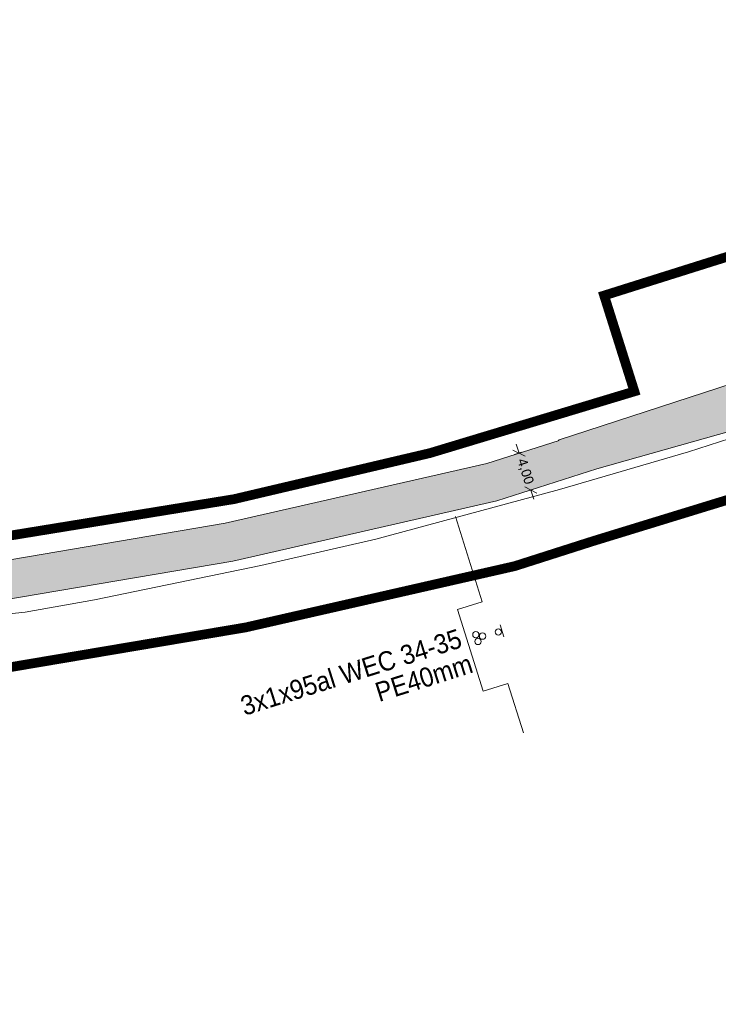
# Model space of a CAD drawing. Header units: metres. Extents: x 68442 to 71740, y 407111 to 411160.
# Tile 124 of 186: x 71509 to 71581, y 408599 to 408701. Entities that reach past the tile are written whole.
import ezdxf

# ---------------------------------------------------------------- set-up
doc = ezdxf.new("R2010")
doc.units = ezdxf.units.M
doc.linetypes.add('XX-CENTER', pattern=[8, 5, -1, 1, -1])
doc.layers.get('0').update_dxf_attribs({"lineweight": 0})
doc.layers.get('Defpoints').update_dxf_attribs({"lineweight": 0})
for name, color, linetype, lineweight in [('- van den heuvel - hs', 1, 'Continuous', 0), ('- van den heuvel - pe 40mm', 3, 'Continuous', 0), ('- van den heuvel -aanpeillijntjes en ge-explodeerde maatvoering', 7, 'Continuous', 0), ('- van den heuvel -kabel', 150, 'Continuous', 0), ('- van den heuvel -txt', 7, 'Continuous', 0), ('MACG_alg_werkgrens', 3, 'XX-CENTER', 0), ('RS AB Kabel', 224, 'Continuous', 0), ('RS AB Mantelbuis', 1, 'Continuous', 0)]:
    doc.layers.add(name, color=color, linetype=linetype, lineweight=lineweight)
for name, color, linetype, lineweight, transparency in [('MACG_n_maatvoering', 3, 'Continuous', 0, 0.8), ('MACG_n_vhr_arc_auxcrane', 3, 'Continuous', 0, 0.8), ('MACG_n_vhr_arc_gravel', 34, 'Continuous', 0, 0.8), ('MACG_n_vhr_kant_', 7, 'Continuous', 0, 0.8)]:
    doc.layers.add(name, color=color, linetype=linetype, lineweight=lineweight, transparency=transparency)
doc.styles.add('MACG_standaard', font='arial.ttf', dxfattribs={"height": 2})
doc.styles.get("Standard").update_dxf_attribs({"font": 'arial.ttf'})
doc.dimstyles.new('MACG_standaard', dxfattribs={"dimscale": 0, "dimtxt": 2, "dimasz": 2, "dimexe": 1, "dimexo": 0.1, "dimgap": 1, "dimtad": 0, "dimzin": 1, "dimtxsty": 'MACG_standaard', "dimcen": 0, "dimclrd": 256, "dimclre": 256, "dimclrt": 256, "dimazin": 0, "dimtfac": 1, "dimtofl": 0, "dimtmove": 1, "dimatfit": 3, "dimfxl": 1, "dimfxlon": 1, "dimtfill": 1, "dimlwd": -1, "dimlwe": -1, "dimarcsym": 0})

# ---------------------------------------------------------------- blocks, each defined once
blk = doc.blocks.new('_Oblique')
at = {"color": 0, "linetype": 'ByBlock', "lineweight": -2}
blk.add_line((-0.5, -0.5), (0.5, 0.5), dxfattribs=at)
blk = doc.blocks.new('*D93')
at = {"layer": 'Defpoints', "color": 0, "transparency": 16777216}
for p in [(71560.53, 408656.13), (71561.43, 408652.22), (71561.75, 408652.32)]:
    blk.add_point(p, dxfattribs=at)
at = {"layer": 'MACG_n_maatvoering', "transparency": 16777216}
for p, q in [((71560.48, 408656.12), (71559.74, 408655.88)), ((71560.21, 408656.03), (71559.91, 408656.98)), ((71561.7, 408652.31), (71560.96, 408652.07)), ((71561.43, 408652.22), (71561.74, 408651.27))]:
    blk.add_line(p, q, dxfattribs=at)
for p, rotation in [((71560.21, 408656.03), 287.718580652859), ((71561.43, 408652.22), 107.718580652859)]:
    blk.add_blockref('_Oblique', p, dxfattribs=dict(at, rotation=rotation))
at = {"layer": 'MACG_n_maatvoering', "transparency": 16777216, "insert": (71560.82, 408654.13), "char_height": 1, "attachment_point": 5, "rotation": 287.7186, "style": 'MACG_standaard', "bg_fill": 3, "box_fill_scale": 1.1, "bg_fill_color": 256, "bg_fill_true_color": 13158600, "bg_fill_transparency": 0}
blk.add_mtext('4,00', dxfattribs=at)

msp = doc.modelspace()

# ---------------------------------------------------------------- hatches: boundary and pattern name
at = {"layer": 'MACG_n_vhr_arc_gravel'}
h = msp.add_hatch(dxfattribs=at)
h.set_pattern_fill('GOST_GLASS', color=256, scale=0.2, angle=297.11731, style=0)
h.set_pattern_definition([(344.33068583, (35592.2338, 204299.6094), (0.4156510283, -0.7397528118), [0.5, -0.7]), (344.33068583, (35592.33773, 204299.4245), (0.4156510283, -0.7397528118), [0.2, -1]), (344.33068583, (35592.41876, 204299.71334), (0.4156510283, -0.7397528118), [0.2, -1])])
h.paths.add_polyline_path([(70750.25, 408640, 1), (70771.75, 408640, 1)])
h.paths.add_polyline_path([(70767.75, 408640, -1), (70754.25, 408640, -1)], flags=16)
h.paths.add_polyline_path([(71190.25, 408614, 1), (71211.75, 408614, 1)])
h.paths.add_polyline_path([(71207.75, 408614, -1), (71194.25, 408614, -1)], flags=16)
h.paths.add_polyline_path([(71649.75, 408660, 1), (71628.25, 408660, 1)])
h.paths.add_polyline_path([(71632.25, 408660, -1), (71645.75, 408660, -1)], flags=16)

# ---------------------------------------------------------------- linework, layer by layer
at = {"layer": '- van den heuvel - hs'}
for centre in [(71555.739, 408637.243), (71555.959, 408636.545), (71556.432, 408637.098)]:
    msp.add_circle(centre, 0.326, dxfattribs=at)
at = {"layer": '- van den heuvel - pe 40mm'}
msp.add_circle((71558.061, 408637.525), 0.326, dxfattribs=at)
at = {"layer": '- van den heuvel -aanpeillijntjes en ge-explodeerde maatvoering'}
for points in [[(71553.641, 408649.473), (71556.386, 408640.658), (71553.826, 408639.853), (71556.494, 408631.402), (71559.053, 408632.207)], [(71559.053, 408632.207), (71560.673, 408627.079)]]:
    msp.add_lwpolyline(points, dxfattribs=at)
at = {"layer": '- van den heuvel -kabel'}
msp.add_lwpolyline([(71558.644, 408637.025), (71558.252, 408638.266)], dxfattribs=at)
at = {"layer": 'MACG_alg_werkgrens', "ltscale": 10, "const_width": 1, "flags": 128}
msp.add_lwpolyline([(71465.406, 407420.649), (71462.648, 407413.139), (71437.76, 407423.219), (71431.706, 407426.394), (71412.362, 407436.329), (71404.772, 407439.8), (71316.491, 407480.179), (71284.757, 407496.468), (71249.36, 407511.986), (71214.962, 407529.71), (71191.396, 407483.927), (71150.589, 407404.732), (71168.177, 407392.902), (71161.286, 407373.515), (71144.93, 407344.206), (71115.901, 407287.439), (71113.936, 407270.957), (71078.17, 407236.48), (71058.5, 407222.66), (71032.65, 407211.546), (71010.252, 407205.593), (70981.457, 407204.101), (70943.412, 407210.809), (70922.41, 407219.64), (70878.588, 407248.774), (70729.287, 407351.852), (70728.011, 407352.727), (70721.986, 407343.937), (70649.092, 407393.899), (70655.14, 407402.682), (70545.753, 407478.064), (70437.714, 407552.884), (70364.415, 407603.356), (70358.371, 407594.578), (70285.156, 407644.993), (70291.2, 407653.77), (70290.166, 407654.482), (70161.924, 407742.734), (70051.196, 407819.283), (69996.965, 407856.448), (69990.953, 407847.665), (69918.942, 407896.96), (69924.665, 407905.98), (69895.152, 407926.411), (69875.283, 407939.445), (69866.942, 407949.246), (69858.226, 407963.205), (69853.141, 407974.836), (69850.175, 407984.571), (69848.045, 407995.783), (69847.238, 408005.92), (69847.575, 408017.366), (69850.692, 408034.812), (69856.32, 408050.261), (69881.049, 408099.821), (69906.237, 408140.878), (69967.707, 408228.575), (69960.209, 408232.624), (70003.187, 408311.8), (70010.402, 408307.905), (70017.122, 408319.519), (70025.131, 408331.446), (70040.788, 408352.956), (70049.799, 408367.543), (70051.76, 408375.163), (70051.76, 408388.582), (70050.801, 408393.32), (70041.254, 408423.688), (70025.21, 408462.21), (70000, 408479.97), (70026.48, 408518.11), (70037.55, 408530.34), (70000.74, 408556.19), (69948.82, 408555.87), (69945.706, 408544.622), (69935.731, 408545.183), (69934.935, 408531.604), (69933.362, 408531.647), (69909.742, 408532.502), (69886.023, 408533.491), (69877.993, 408531.836), (69872.373, 408529.287), (69866.167, 408524.444), (69862.498, 408520.061), (69837.613, 408484.605), (69809.513, 408445.146), (69781.226, 408404.8), (69725.804, 408325.916), (69710.272, 408304.049), (69716.446, 408293.344), (69670.885, 408229.882), (69661.509, 408235.01), (69616.618, 408171.189), (69587.096, 408130.353), (69560.303, 408110.729), (69539.944, 408104.392), (69528.345, 408103.56), (69507.689, 408106.382), (69464.232, 408116.875), (69390.794, 408134.475), (69305.748, 408154.827), (69258.955, 408166.338), (69256.366, 408156.094), (69179.705, 408174.624), (69182.444, 408184.419), (69087.142, 408207.366), (69023.233, 408222.725), (68907.132, 408250.608), (68902.908, 408251.859), (68900.299, 408241.591), (68835.419, 408257.387), (68829.632, 408258.796), (68832.328, 408268.999), (68737.755, 408291.435), (68644.879, 408313.766), (68615.273, 408320.987), (68594.693, 408327.905), (68576.927, 408338.663), (68562.076, 408352.857), (68546.452, 408379.502), (68540.008, 408412.479), (68541.066, 408429.152), (68546.111, 408448.237), (68554.716, 408465.172), (68568.02, 408486.068), (68572.082, 408493.356), (68609.76, 408545.329), (68617.565, 408556.908), (68611.491, 408569.232), (68613.993, 408571.672), (68618.227, 408575.759), (68626.695, 408569.435), (68642.688, 408558.198), (68662.531, 408551.978), (68668.417, 408551.15), (68681.155, 408552.078), (68777.078, 408555.179), (68865.598, 408557.839), (68968.374, 408561.089), (68968.042, 408571.651), (69050.82, 408574.296), (69051.157, 408563.567), (69101.098, 408565.358), (69165.377, 408568.999), (69201.139, 408575.735), (69238.476, 408587.237), (69270.772, 408598.893), (69301.489, 408607.78), (69333.401, 408612.335), (69363.39, 408613.518), (69363.055, 408624.14), (69449.855, 408626.87), (69450.192, 408616.199), (69480.35, 408617.459), (69579.387, 408620.368), (69614.723, 408622.63), (69659.05, 408629.938), (69712.969, 408640.811), (69764.613, 408650.999), (69762.56, 408661.426), (69838.754, 408676.274), (69854.066, 408668.451), (69862.318, 408670.115), (69871.007, 408670.753), (69877.268, 408669.616), (69884.534, 408665.432, 0.1150556), (69905.12, 408655.227), (69931.992, 408655.635), (69931.738, 408665.079), (69938.17, 408668.13), (69963.51, 408670.944), (69968.941, 408666.443), (70014.092, 408666.62), (70013.062, 408666.64), (70052.031, 408665.879), (70108.785, 408664.771), (70108.492, 408626.708), (70110.09, 408574.745), (70140.741, 408574.068), (70179.845, 408576.978), (70179.492, 408582.411), (70179.031, 408601.284), (70178.231, 408626.657), (70181.15, 408635.23), (70209.1, 408636.03), (70213.163, 408636.958), (70243.092, 408639.29), (70307.758, 408639.306), (70343.557, 408641.26), (70345.206, 408641.26), (70348.034, 408642.108), (70362.751, 408644.755), (70395.793, 408649.478), (70408.702, 408650.577), (70462.537, 408652.339), (70514.375, 408653.899), (70565.274, 408655.659), (70615.598, 408657.229), (70697.729, 408659.789), (70697.418, 408670.422), (70790.324, 408673.323), (70790.641, 408662.506), (70800.376, 408662.581), (70824.594, 408660.546), (70844.968, 408657.027), (70866.867, 408651.43), (70890.771, 408644.483), (70907.698, 408639.7), (70924.847, 408635.915), (70950.418, 408631.746), (70970.909, 408629.969), (70995.819, 408629.65), (71028.881, 408630.449), (71080.388, 408632.239), (71137.011, 408633.806), (71136.703, 408644.531), (71229.599, 408647.351), (71229.915, 408636.714), (71266.395, 408637.869), (71303.344, 408639.089), (71382.507, 408641.709), (71438.798, 408643.409), (71473.55, 408644.498), (71500.58, 408646.369), (71530.71, 408651.273), (71551.002, 408656.043), (71572.149, 408662.424), (71569.02, 408672.348), (71657.68, 408700.266), (71664.655, 408678.126), (71673.979, 408641.979), (71625.171, 408626.246), (71590.668, 408648.917), (71584.955, 408652.174), (71567.883, 408646.935), (71559.774, 408644.344), (71531.935, 408638.002), (71507.048, 408633.798), (71478.724, 408631.138), (71468.632, 408630.812), (71416.841, 408629.098), (71228.116, 408623.147), (71229.461, 408586.715), (71178.215, 408584.813), (71151.058, 408616.106), (71146.916, 408620.699), (71040.783, 408617.356), (70988.897, 408616.225), (70970.676, 408616.505), (70947.885, 408618.458), (70921.561, 408622.803), (70904.249, 408626.625), (70852.735, 408641.218), (70841.996, 408643.938), (70822.693, 408647.276), (70799.636, 408649.208), (70788.663, 408649.061), (70789.991, 408613.085), (70738.91, 408611.189), (70712.52, 408641.822), (70708.479, 408646.829), (70424.502, 408637.837), (70408.438, 408637.263), (70397.35, 408635.843), (70386.61, 408634.549), (70376.012, 408632.71), (70360.761, 408629.878), (70353.585, 408621.127), (70363.582, 408543.674), (70361.281, 408539.705), (70365.314, 408451.569), (70364.256, 408404.678), (70367.836, 408365.748), (70374.776, 408321.971), (70384.599, 408277.163), (70396.634, 408235.657), (70410.682, 408196.472), (70436.61, 408135.984, -0.1523607), (70447.619, 408125.306), (70453.92, 408115.911), (70470.126, 408087.78), (70486.342, 408065.104), (70482.343, 408062.878), (70503.254, 408033.442), (70527.367, 408001.27), (70555.217, 407970.242), (70589.376, 407936.652), (70638.984, 407895.054), (70665.899, 407875.91), (70668.25, 407879.794), (70677.505, 407872.509), (70719.039, 407847.669), (70758.4, 407822.34), (70775.091, 407782.344), (70841.348, 407747.704), (70908.119, 407712.795), (70911.322, 407718.92), (70949.973, 407708.535), (71003.554, 407681.932), (71013.434, 407700.68), (71080.281, 407665.416), (71160.477, 407596.544), (71171.337, 407593.164), (71190.181, 407586.248), (71207.298, 407579.286), (71234.021, 407566.554), (71277.874, 407543.714), (71304.765, 407528.777), (71331.295, 407511.637), (71350.687, 407502.493), (71366.901, 407505.469), (71378.503, 407523.138), (71443.522, 407480.851, -0.2173664), (71465.406, 407420.649)], format="xyb", dxfattribs=at)
at = {"layer": 'RS AB Mantelbuis', "ltscale": 0.1}
msp.add_line((71642.498, 408677.249), (71577.762, 408656.175), dxfattribs=at)

# ---------------------------------------------------------------- texts
at = {"layer": '- van den heuvel -txt', "width": 0.9}
for s, p in [('3x1x95al WEC 34-35', (71531.799, 408628.842)), ('PE40mm', (71545.732, 408630.268))]:
    msp.add_text(s, height=2, rotation=17.50948, dxfattribs=at).set_placement(p)

# ---------------------------------------------------------------- next in the draw order: dimensions: what is measured, and where the dimension line sits
at = {"layer": 'MACG_n_maatvoering'}
dim = msp.add_aligned_dim(p1=(71560.529, 408656.133), p2=(71561.746, 408652.323), distance=-0.33, dimstyle='MACG_standaard', override={"dimblk1": 'Oblique', "dimblk2": 'Oblique', "dimsah": 1}, dxfattribs=at)
dim.commit()
dim.dimension.update_dxf_attribs({"geometry": '*D93', "text_midpoint": (71560.823, 408654.127)})

# ---------------------------------------------------------------- next in the draw order: hatches: boundary and pattern name
at = {"layer": 'MACG_n_vhr_arc_auxcrane'}
h = msp.add_hatch(dxfattribs=at)
h.set_pattern_fill('ACO-BETON_DETAIL', color=256, scale=2, angle=90, style=0, pattern_type=2)
h.set_pattern_definition([(91.78819223, (35353.8937, 204329.0292), (-0.6090692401, 0.2811310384), [0, -0.6])])
h.paths.add_polyline_path([(70348.394, 408639.128), (70358.299, 408641.831), (70385.922, 408645.483), (70408.872, 408648.392), (70462.636, 408649.938), (70514.434, 408651.538), (70565.345, 408653.268), (70593.499, 408654.128), (70615.678, 408654.838), (70678.678, 408656.787), (70707.775, 408658.058), (70780.704, 408660.335), (70800.049, 408660.212), (70824.092, 408658.198), (70844.287, 408654.705), (70866.136, 408649.172), (70890.106, 408642.141), (70906.948, 408637.294), (70924.219, 408633.481), (70949.936, 408629.269), (70970.606, 408627.507), (70995.748, 408627.121), (71028.926, 408627.958), (71080.479, 408629.718), (71121.968, 408630.897), (71147.064, 408632.197), (71219.982, 408634.398), (71266.463, 408635.348), (71303.302, 408636.598), (71358.354, 408638.358), (71401.04, 408639.568), (71442.561, 408640.978), (71478.097, 408642.123), (71506.071, 408644.754), (71529.792, 408648.795), (71556.873, 408654.965), (71564.351, 408657.354), (71564.245, 408657.371), (71582.361, 408663.287), (71658.235, 408687.18), (71659.436, 408683.364), (71622.693, 408671.794), (71620.996, 408670.524), (71583.774, 408658.803), (71568.271, 408654.407), (71557.928, 408651.103), (71530.572, 408644.871), (71506.595, 408640.786), (71478.349, 408638.129), (71442.693, 408636.98), (71401.164, 408635.57), (71358.475, 408634.36), (71303.434, 408632.6), (71266.594, 408631.35), (71220.103, 408630.4), (71188.19, 408629.436), (71186.212, 408628.675), (71147.206, 408627.497), (71122.112, 408626.9), (71080.604, 408625.72), (71029.045, 408623.96), (70995.768, 408623.12), (70970.405, 408623.51), (70949.442, 408625.297), (70923.464, 408629.551), (70905.963, 408633.415), (70888.99, 408638.3), (70865.082, 408645.312), (70843.454, 408650.789), (70823.584, 408654.226), (70799.899, 408656.21), (70780.828, 408656.337), (70748.916, 408655.34), (70746.939, 408654.577), (70707.934, 408653.359), (70678.813, 408652.79), (70615.804, 408650.84), (70593.624, 408650.13), (70565.474, 408649.27), (70514.564, 408647.54), (70462.755, 408645.94), (70409.181, 408644.399), (70386.436, 408641.516), (70359.091, 408637.901), (70352.032, 408635.974)])

# ---------------------------------------------------------------- next in the draw order: linework, layer by layer
at = {"layer": 'MACG_n_vhr_kant_'}
msp.add_lwpolyline([(71506.071, 408644.754), (71529.792, 408648.795), (71556.873, 408654.965), (71564.351, 408657.354), (71564.245, 408657.371), (71582.361, 408663.287), (71658.235, 408687.18), (71659.436, 408683.364), (71622.693, 408671.794), (71620.996, 408670.524), (71583.774, 408658.803), (71568.271, 408654.407), (71557.928, 408651.103), (71530.572, 408644.871), (71506.595, 408640.786)], dxfattribs=at)
at = {"layer": 'RS AB Kabel', "ltscale": 0.1}
msp.add_lwpolyline([(71577.762, 408656.175), (71564.386, 408652.255), (71545.38, 408647.129), (71533.501, 408644.419), (71516.269, 408640.869), (71509.099, 408639.588), (71492.034, 408637.813), (71486.322, 408637.314), (71479.668, 408636.934), (71471.289, 408636.665), (71464.01, 408636.316), (71424.374, 408635.045), (71406.776, 408634.622), (71386.956, 408633.965), (71367.419, 408633.295), (71347.992, 408632.762), (71327.044, 408632.017), (71316.606, 408631.619), (71307.932, 408631.375), (71296.214, 408631.039), (71275.522, 408630.384)], dxfattribs=at)

doc.saveas('drawing.dxf')
